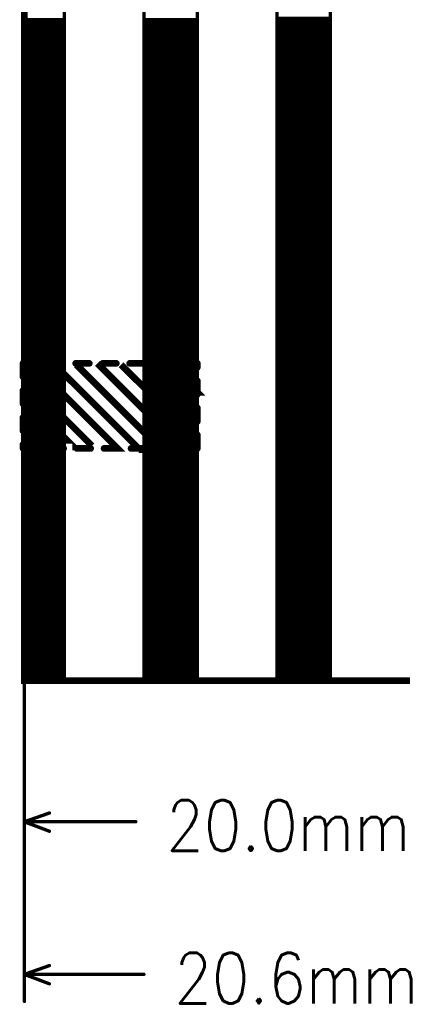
# Model space of a CAD drawing. Extents: x 2.14 to 10.29, y 1.14 to 8.17.
# Tile 4 of 14: x 8.38 to 8.95, y 4.05 to 5.51. Entities that reach past the tile are written whole.
import ezdxf

# ---------------------------------------------------------------- set-up
doc = ezdxf.new("R2010")
doc.units = 0
doc.header["$LTSCALE"] = 25
doc.layers.get('0').update_dxf_attribs({"linetype": 'CONTINUOUS'})
doc.styles.get("Standard").update_dxf_attribs({"font": 'simplex'})

# ---------------------------------------------------------------- blocks, each defined once
blk = doc.blocks.new('DISC')
at = {"color": 0, "const_width": 0.5}
blk.add_lwpolyline([(0, 0.25, 1), (0, -0.25, 1)], format="xyb", close=True, dxfattribs=at)

msp = doc.modelspace()

# ---------------------------------------------------------------- linework, layer by layer
at = {"color": 3}
for points, const_width in [([(8.388, 4.528), (8.388, 7.829), (9.805, 7.829), (9.805, 4.528), (8.388, 4.528)], 0.01), ([(8.388, 7.829), (8.447, 7.829), (8.447, 4.53), (8.388, 4.53), (8.388, 7.829)], 0.005), ([(8.565, 7.829), (8.644, 7.829), (8.644, 4.53), (8.565, 4.53), (8.565, 7.829)], 0.005), ([(8.762, 7.829), (8.841, 7.829), (8.841, 4.531), (8.762, 4.531), (8.762, 7.829)], 0.005), ([(8.388, 6.392), (8.388, 4.053)], 0.005), ([(8.388, 5.687), (8.388, 4.28)], 0.005), ([(8.388, 5.507), (8.447, 5.507)], 0.005), ([(8.388, 5.502), (8.447, 5.502)], 0.005), ([(8.388, 5.497), (8.447, 5.497)], 0.005), ([(8.565, 5.507), (8.644, 5.507)], 0.005), ([(8.565, 5.502), (8.644, 5.502)], 0.005), ([(8.565, 5.497), (8.644, 5.497)], 0.005), ([(8.762, 5.509), (8.841, 5.509)], 0.005), ([(8.762, 5.504), (8.841, 5.504)], 0.005), ([(8.762, 5.499), (8.841, 5.499)], 0.005), ([(8.388, 5.492), (8.447, 5.492)], 0.005), ([(8.388, 5.487), (8.447, 5.487)], 0.005), ([(8.388, 5.482), (8.447, 5.482)], 0.005), ([(8.565, 5.492), (8.644, 5.492)], 0.005), ([(8.565, 5.487), (8.644, 5.487)], 0.005), ([(8.565, 5.482), (8.644, 5.482)], 0.005), ([(8.762, 5.494), (8.841, 5.494)], 0.005), ([(8.762, 5.489), (8.841, 5.489)], 0.005), ([(8.762, 5.484), (8.841, 5.484)], 0.005), ([(8.388, 5.477), (8.447, 5.477)], 0.005), ([(8.388, 5.472), (8.447, 5.472)], 0.005), ([(8.388, 5.467), (8.447, 5.467)], 0.005), ([(8.565, 5.477), (8.644, 5.477)], 0.005), ([(8.565, 5.472), (8.644, 5.472)], 0.005), ([(8.565, 5.467), (8.644, 5.467)], 0.005), ([(8.762, 5.479), (8.841, 5.479)], 0.005), ([(8.762, 5.474), (8.841, 5.474)], 0.005), ([(8.762, 5.469), (8.841, 5.469)], 0.005), ([(8.388, 5.462), (8.447, 5.462)], 0.005), ([(8.388, 5.457), (8.447, 5.457)], 0.005), ([(8.388, 5.452), (8.447, 5.452)], 0.005), ([(8.565, 5.462), (8.644, 5.462)], 0.005), ([(8.565, 5.457), (8.644, 5.457)], 0.005), ([(8.565, 5.452), (8.644, 5.452)], 0.005), ([(8.762, 5.464), (8.841, 5.464)], 0.005), ([(8.762, 5.459), (8.841, 5.459)], 0.005), ([(8.762, 5.454), (8.841, 5.454)], 0.005), ([(8.388, 5.447), (8.447, 5.447)], 0.005), ([(8.388, 5.442), (8.447, 5.442)], 0.005), ([(8.565, 5.447), (8.644, 5.447)], 0.005), ([(8.565, 5.442), (8.644, 5.442)], 0.005), ([(8.762, 5.449), (8.841, 5.449)], 0.005), ([(8.762, 5.444), (8.841, 5.444)], 0.005), ([(8.762, 5.439), (8.841, 5.439)], 0.005), ([(8.388, 5.437), (8.447, 5.437)], 0.005), ([(8.388, 5.432), (8.447, 5.432)], 0.005), ([(8.388, 5.427), (8.447, 5.427)], 0.005), ([(8.565, 5.437), (8.644, 5.437)], 0.005), ([(8.565, 5.432), (8.644, 5.432)], 0.005), ([(8.565, 5.427), (8.644, 5.427)], 0.005), ([(8.762, 5.434), (8.841, 5.434)], 0.005), ([(8.762, 5.429), (8.841, 5.429)], 0.005), ([(8.762, 5.424), (8.841, 5.424)], 0.005), ([(8.388, 5.422), (8.447, 5.422)], 0.005), ([(8.388, 5.417), (8.447, 5.417)], 0.005), ([(8.388, 5.412), (8.447, 5.412)], 0.005), ([(8.565, 5.422), (8.644, 5.422)], 0.005), ([(8.565, 5.417), (8.644, 5.417)], 0.005), ([(8.565, 5.412), (8.644, 5.412)], 0.005), ([(8.762, 5.419), (8.841, 5.419)], 0.005), ([(8.762, 5.414), (8.841, 5.414)], 0.005), ([(8.762, 5.409), (8.841, 5.409)], 0.005), ([(8.388, 5.407), (8.447, 5.407)], 0.005), ([(8.388, 5.402), (8.447, 5.402)], 0.005), ([(8.388, 5.397), (8.447, 5.397)], 0.005), ([(8.565, 5.407), (8.644, 5.407)], 0.005), ([(8.565, 5.402), (8.644, 5.402)], 0.005), ([(8.565, 5.397), (8.644, 5.397)], 0.005), ([(8.762, 5.404), (8.841, 5.404)], 0.005), ([(8.762, 5.399), (8.841, 5.399)], 0.005), ([(8.762, 5.394), (8.841, 5.394)], 0.005), ([(8.388, 5.392), (8.447, 5.392)], 0.005), ([(8.388, 5.387), (8.447, 5.387)], 0.005), ([(8.388, 5.382), (8.447, 5.382)], 0.005), ([(8.565, 5.392), (8.644, 5.392)], 0.005), ([(8.565, 5.387), (8.644, 5.387)], 0.005), ([(8.565, 5.382), (8.644, 5.382)], 0.005), ([(8.762, 5.389), (8.841, 5.389)], 0.005), ([(8.762, 5.384), (8.841, 5.384)], 0.005), ([(8.762, 5.379), (8.841, 5.379)], 0.005), ([(8.388, 5.377), (8.447, 5.377)], 0.005), ([(8.388, 5.372), (8.447, 5.372)], 0.005), ([(8.388, 5.367), (8.447, 5.367)], 0.005), ([(8.565, 5.377), (8.644, 5.377)], 0.005), ([(8.565, 5.372), (8.644, 5.372)], 0.005), ([(8.565, 5.367), (8.644, 5.367)], 0.005), ([(8.762, 5.374), (8.841, 5.374)], 0.005), ([(8.762, 5.369), (8.841, 5.369)], 0.005), ([(8.388, 5.362), (8.447, 5.362)], 0.005), ([(8.388, 5.357), (8.447, 5.357)], 0.005), ([(8.388, 5.352), (8.447, 5.352)], 0.005), ([(8.565, 5.362), (8.644, 5.362)], 0.005), ([(8.565, 5.357), (8.644, 5.357)], 0.005), ([(8.565, 5.352), (8.644, 5.352)], 0.005), ([(8.762, 5.364), (8.841, 5.364)], 0.005), ([(8.762, 5.359), (8.841, 5.359)], 0.005), ([(8.762, 5.354), (8.841, 5.354)], 0.005), ([(8.388, 5.347), (8.447, 5.347)], 0.005), ([(8.388, 5.342), (8.447, 5.342)], 0.005), ([(8.388, 5.337), (8.447, 5.337)], 0.005), ([(8.565, 5.347), (8.644, 5.347)], 0.005), ([(8.565, 5.342), (8.644, 5.342)], 0.005), ([(8.565, 5.337), (8.644, 5.337)], 0.005), ([(8.762, 5.349), (8.841, 5.349)], 0.005), ([(8.762, 5.344), (8.841, 5.344)], 0.005), ([(8.762, 5.339), (8.841, 5.339)], 0.005), ([(8.388, 5.332), (8.447, 5.332)], 0.005), ([(8.388, 5.327), (8.447, 5.327)], 0.005), ([(8.388, 5.322), (8.447, 5.322)], 0.005), ([(8.565, 5.332), (8.644, 5.332)], 0.005), ([(8.565, 5.327), (8.644, 5.327)], 0.005), ([(8.565, 5.322), (8.644, 5.322)], 0.005), ([(8.762, 5.334), (8.841, 5.334)], 0.005), ([(8.762, 5.329), (8.841, 5.329)], 0.005), ([(8.762, 5.324), (8.841, 5.324)], 0.005), ([(8.388, 5.317), (8.447, 5.317)], 0.005), ([(8.388, 5.312), (8.447, 5.312)], 0.005), ([(8.388, 5.307), (8.447, 5.307)], 0.005), ([(8.565, 5.317), (8.644, 5.317)], 0.005), ([(8.565, 5.312), (8.644, 5.312)], 0.005), ([(8.565, 5.307), (8.644, 5.307)], 0.005), ([(8.762, 5.319), (8.841, 5.319)], 0.005), ([(8.762, 5.314), (8.841, 5.314)], 0.005), ([(8.762, 5.309), (8.841, 5.309)], 0.005), ([(8.388, 5.302), (8.447, 5.302)], 0.005), ([(8.388, 5.297), (8.447, 5.297)], 0.005), ([(8.388, 5.292), (8.447, 5.292)], 0.005), ([(8.565, 5.302), (8.644, 5.302)], 0.005), ([(8.565, 5.297), (8.644, 5.297)], 0.005), ([(8.565, 5.292), (8.644, 5.292)], 0.005), ([(8.762, 5.304), (8.841, 5.304)], 0.005), ([(8.762, 5.299), (8.841, 5.299)], 0.005), ([(8.762, 5.294), (8.841, 5.294)], 0.005), ([(8.388, 5.287), (8.447, 5.287)], 0.005), ([(8.388, 5.282), (8.447, 5.282)], 0.005), ([(8.388, 5.277), (8.447, 5.277)], 0.005), ([(8.565, 5.287), (8.644, 5.287)], 0.005), ([(8.565, 5.282), (8.644, 5.282)], 0.005), ([(8.565, 5.277), (8.644, 5.277)], 0.005), ([(8.762, 5.289), (8.841, 5.289)], 0.005), ([(8.762, 5.284), (8.841, 5.284)], 0.005), ([(8.762, 5.279), (8.841, 5.279)], 0.005), ([(8.388, 5.272), (8.447, 5.272)], 0.005), ([(8.388, 5.267), (8.447, 5.267)], 0.005), ([(8.565, 5.272), (8.644, 5.272)], 0.005), ([(8.565, 5.267), (8.644, 5.267)], 0.005), ([(8.762, 5.274), (8.841, 5.274)], 0.005), ([(8.762, 5.269), (8.841, 5.269)], 0.005), ([(8.762, 5.264), (8.841, 5.264)], 0.005), ([(8.388, 5.262), (8.447, 5.262)], 0.005), ([(8.388, 5.257), (8.447, 5.257)], 0.005), ([(8.388, 5.252), (8.447, 5.252)], 0.005), ([(8.565, 5.262), (8.644, 5.262)], 0.005), ([(8.565, 5.257), (8.644, 5.257)], 0.005), ([(8.565, 5.252), (8.644, 5.252)], 0.005), ([(8.762, 5.259), (8.841, 5.259)], 0.005), ([(8.762, 5.254), (8.841, 5.254)], 0.005), ([(8.762, 5.249), (8.841, 5.249)], 0.005), ([(8.388, 5.247), (8.447, 5.247)], 0.005), ([(8.388, 5.242), (8.447, 5.242)], 0.005), ([(8.388, 5.237), (8.447, 5.237)], 0.005), ([(8.565, 5.247), (8.644, 5.247)], 0.005), ([(8.565, 5.242), (8.644, 5.242)], 0.005), ([(8.565, 5.237), (8.644, 5.237)], 0.005), ([(8.762, 5.244), (8.841, 5.244)], 0.005), ([(8.762, 5.239), (8.841, 5.239)], 0.005), ([(8.762, 5.234), (8.841, 5.234)], 0.005), ([(8.388, 5.232), (8.447, 5.232)], 0.005), ([(8.388, 5.227), (8.447, 5.227)], 0.005), ([(8.388, 5.222), (8.447, 5.222)], 0.005), ([(8.565, 5.232), (8.644, 5.232)], 0.005), ([(8.565, 5.227), (8.644, 5.227)], 0.005), ([(8.565, 5.222), (8.644, 5.222)], 0.005), ([(8.762, 5.229), (8.841, 5.229)], 0.005), ([(8.762, 5.224), (8.841, 5.224)], 0.005), ([(8.762, 5.219), (8.841, 5.219)], 0.005), ([(8.388, 5.217), (8.447, 5.217)], 0.005), ([(8.388, 5.212), (8.447, 5.212)], 0.005), ([(8.388, 5.207), (8.447, 5.207)], 0.005), ([(8.565, 5.217), (8.644, 5.217)], 0.005), ([(8.565, 5.212), (8.644, 5.212)], 0.005), ([(8.565, 5.207), (8.644, 5.207)], 0.005), ([(8.762, 5.214), (8.841, 5.214)], 0.005), ([(8.762, 5.209), (8.841, 5.209)], 0.005), ([(8.762, 5.204), (8.841, 5.204)], 0.005), ([(8.388, 5.202), (8.447, 5.202)], 0.005), ([(8.388, 5.197), (8.447, 5.197)], 0.005), ([(8.388, 5.192), (8.447, 5.192)], 0.005), ([(8.565, 5.202), (8.644, 5.202)], 0.005), ([(8.565, 5.197), (8.644, 5.197)], 0.005), ([(8.565, 5.192), (8.644, 5.192)], 0.005), ([(8.762, 5.199), (8.841, 5.199)], 0.005), ([(8.762, 5.194), (8.841, 5.194)], 0.005), ([(8.388, 5.187), (8.447, 5.187)], 0.005), ([(8.388, 5.182), (8.447, 5.182)], 0.005), ([(8.388, 5.177), (8.447, 5.177)], 0.005), ([(8.565, 5.187), (8.644, 5.187)], 0.005), ([(8.565, 5.182), (8.644, 5.182)], 0.005), ([(8.565, 5.177), (8.644, 5.177)], 0.005), ([(8.762, 5.189), (8.841, 5.189)], 0.005), ([(8.762, 5.184), (8.841, 5.184)], 0.005), ([(8.762, 5.179), (8.841, 5.179)], 0.005), ([(8.388, 5.172), (8.447, 5.172)], 0.005), ([(8.388, 5.167), (8.447, 5.167)], 0.005), ([(8.388, 5.162), (8.447, 5.162)], 0.005), ([(8.565, 5.172), (8.644, 5.172)], 0.005), ([(8.565, 5.167), (8.644, 5.167)], 0.005), ([(8.565, 5.162), (8.644, 5.162)], 0.005), ([(8.762, 5.174), (8.841, 5.174)], 0.005), ([(8.762, 5.169), (8.841, 5.169)], 0.005), ([(8.762, 5.164), (8.841, 5.164)], 0.005), ([(8.388, 5.157), (8.447, 5.157)], 0.005), ([(8.388, 5.152), (8.447, 5.152)], 0.005), ([(8.388, 5.147), (8.447, 5.147)], 0.005), ([(8.565, 5.157), (8.644, 5.157)], 0.005), ([(8.565, 5.152), (8.644, 5.152)], 0.005), ([(8.565, 5.147), (8.644, 5.147)], 0.005), ([(8.762, 5.159), (8.841, 5.159)], 0.005), ([(8.762, 5.154), (8.841, 5.154)], 0.005), ([(8.762, 5.149), (8.841, 5.149)], 0.005), ([(8.388, 5.142), (8.447, 5.142)], 0.005), ([(8.388, 5.137), (8.447, 5.137)], 0.005), ([(8.388, 5.132), (8.447, 5.132)], 0.005), ([(8.565, 5.142), (8.644, 5.142)], 0.005), ([(8.565, 5.137), (8.644, 5.137)], 0.005), ([(8.565, 5.132), (8.644, 5.132)], 0.005), ([(8.762, 5.144), (8.841, 5.144)], 0.005), ([(8.762, 5.139), (8.841, 5.139)], 0.005), ([(8.762, 5.134), (8.841, 5.134)], 0.005), ([(8.388, 5.127), (8.447, 5.127)], 0.005), ([(8.388, 5.122), (8.447, 5.122)], 0.005), ([(8.388, 5.117), (8.447, 5.117)], 0.005), ([(8.565, 5.127), (8.644, 5.127)], 0.005), ([(8.565, 5.122), (8.644, 5.122)], 0.005), ([(8.565, 5.117), (8.644, 5.117)], 0.005), ([(8.762, 5.129), (8.841, 5.129)], 0.005), ([(8.762, 5.124), (8.841, 5.124)], 0.005), ([(8.762, 5.119), (8.841, 5.119)], 0.005), ([(8.388, 5.112), (8.447, 5.112)], 0.005), ([(8.388, 5.107), (8.447, 5.107)], 0.005), ([(8.388, 5.102), (8.447, 5.102)], 0.005), ([(8.565, 5.112), (8.644, 5.112)], 0.005), ([(8.565, 5.107), (8.644, 5.107)], 0.005), ([(8.565, 5.102), (8.644, 5.102)], 0.005), ([(8.762, 5.114), (8.841, 5.114)], 0.005), ([(8.762, 5.109), (8.841, 5.109)], 0.005), ([(8.762, 5.104), (8.841, 5.104)], 0.005), ([(8.388, 5.097), (8.447, 5.097)], 0.005), ([(8.388, 5.092), (8.447, 5.092)], 0.005), ([(8.565, 5.097), (8.644, 5.097)], 0.005), ([(8.565, 5.092), (8.644, 5.092)], 0.005), ([(8.762, 5.099), (8.841, 5.099)], 0.005), ([(8.762, 5.094), (8.841, 5.094)], 0.005), ([(8.762, 5.089), (8.841, 5.089)], 0.005), ([(8.388, 5.087), (8.447, 5.087)], 0.005), ([(8.388, 5.082), (8.447, 5.082)], 0.005), ([(8.388, 5.077), (8.447, 5.077)], 0.005), ([(8.565, 5.087), (8.644, 5.087)], 0.005), ([(8.565, 5.082), (8.644, 5.082)], 0.005), ([(8.565, 5.077), (8.644, 5.077)], 0.005), ([(8.762, 5.084), (8.841, 5.084)], 0.005), ([(8.762, 5.079), (8.841, 5.079)], 0.005), ([(8.762, 5.074), (8.841, 5.074)], 0.005), ([(8.388, 5.072), (8.447, 5.072)], 0.005), ([(8.388, 5.067), (8.447, 5.067)], 0.005), ([(8.388, 5.062), (8.447, 5.062)], 0.005), ([(8.565, 5.072), (8.644, 5.072)], 0.005), ([(8.565, 5.067), (8.644, 5.067)], 0.005), ([(8.565, 5.062), (8.644, 5.062)], 0.005), ([(8.762, 5.069), (8.841, 5.069)], 0.005), ([(8.762, 5.064), (8.841, 5.064)], 0.005), ([(8.762, 5.059), (8.841, 5.059)], 0.005), ([(8.388, 5.057), (8.447, 5.057)], 0.005), ([(8.388, 5.052), (8.447, 5.052)], 0.005), ([(8.388, 5.047), (8.447, 5.047)], 0.005), ([(8.565, 5.057), (8.644, 5.057)], 0.005), ([(8.565, 5.052), (8.644, 5.052)], 0.005), ([(8.565, 5.047), (8.644, 5.047)], 0.005), ([(8.762, 5.054), (8.841, 5.054)], 0.005), ([(8.762, 5.049), (8.841, 5.049)], 0.005), ([(8.762, 5.044), (8.841, 5.044)], 0.005), ([(8.388, 5.042), (8.447, 5.042)], 0.005), ([(8.388, 5.037), (8.447, 5.037)], 0.005), ([(8.388, 5.032), (8.447, 5.032)], 0.005), ([(8.565, 5.042), (8.644, 5.042)], 0.005), ([(8.565, 5.037), (8.644, 5.037)], 0.005), ([(8.565, 5.032), (8.644, 5.032)], 0.005), ([(8.762, 5.039), (8.841, 5.039)], 0.005), ([(8.762, 5.034), (8.841, 5.034)], 0.005), ([(8.762, 5.029), (8.841, 5.029)], 0.005), ([(8.388, 5.027), (8.447, 5.027)], 0.005), ([(8.388, 5.022), (8.447, 5.022)], 0.005), ([(8.388, 5.017), (8.447, 5.017)], 0.005), ([(8.565, 5.027), (8.644, 5.027)], 0.005), ([(8.565, 5.022), (8.644, 5.022)], 0.005), ([(8.565, 5.017), (8.644, 5.017)], 0.005), ([(8.762, 5.024), (8.841, 5.024)], 0.005), ([(8.762, 5.019), (8.841, 5.019)], 0.005), ([(8.404, 4.998), (8.386, 4.998)], 0.01), ([(8.386, 4.998), (8.386, 4.978)], 0.01), ([(8.388, 5.012), (8.447, 5.012)], 0.005), ([(8.388, 5.007), (8.447, 5.007)], 0.005), ([(8.388, 5.002), (8.447, 5.002)], 0.005), ([(8.444, 4.998), (8.424, 4.998)], 0.01), ([(8.484, 4.998), (8.464, 4.998)], 0.01), ([(8.496, 4.998), (8.622, 4.872)], 0.01), ([(8.524, 4.998), (8.504, 4.998)], 0.01), ([(8.564, 4.998), (8.544, 4.998)], 0.01), ([(8.565, 5.012), (8.644, 5.012)], 0.005), ([(8.565, 5.007), (8.644, 5.007)], 0.005), ([(8.565, 5.002), (8.644, 5.002)], 0.005), ([(8.569, 4.998), (8.64, 4.927)], 0.01), ([(8.604, 4.998), (8.584, 4.998)], 0.01), ([(8.644, 4.998), (8.624, 4.998)], 0.01), ([(8.644, 4.992), (8.644, 4.998)], 0.01), ([(8.762, 5.014), (8.841, 5.014)], 0.005), ([(8.762, 5.009), (8.841, 5.009)], 0.005), ([(8.762, 5.004), (8.841, 5.004)], 0.005), ([(8.388, 4.997), (8.447, 4.997)], 0.005), ([(8.388, 4.992), (8.447, 4.992)], 0.005), ([(8.388, 4.987), (8.447, 4.987)], 0.005), ([(8.402, 4.996), (8.526, 4.872), (8.524, 4.872)], 0.01), ([(8.435, 4.994), (8.559, 4.87), (8.557, 4.87)], 0.01), ([(8.465, 4.996), (8.589, 4.872)], 0.01), ([(8.531, 4.996), (8.632, 4.896)], 0.01), ([(8.565, 4.997), (8.644, 4.997)], 0.005), ([(8.565, 4.992), (8.644, 4.992)], 0.005), ([(8.565, 4.987), (8.644, 4.987)], 0.005), ([(8.604, 4.994), (8.644, 4.955), (8.642, 4.955)], 0.01), ([(8.762, 4.999), (8.841, 4.999)], 0.005), ([(8.762, 4.994), (8.841, 4.994)], 0.005), ([(8.762, 4.989), (8.841, 4.989)], 0.005), ([(8.388, 4.976), (8.488, 4.876)], 0.01), ([(8.388, 4.982), (8.447, 4.982)], 0.005), ([(8.388, 4.977), (8.447, 4.977)], 0.005), ([(8.388, 4.972), (8.447, 4.972)], 0.005), ([(8.565, 4.982), (8.644, 4.982)], 0.005), ([(8.565, 4.977), (8.644, 4.977)], 0.005), ([(8.565, 4.972), (8.644, 4.972)], 0.005), ([(8.644, 4.952), (8.644, 4.972)], 0.01), ([(8.762, 4.984), (8.841, 4.984)], 0.005), ([(8.762, 4.979), (8.841, 4.979)], 0.005), ([(8.762, 4.974), (8.841, 4.974)], 0.005), ([(8.386, 4.958), (8.386, 4.938)], 0.01), ([(8.388, 4.967), (8.447, 4.967)], 0.005), ([(8.388, 4.962), (8.447, 4.962)], 0.005), ([(8.388, 4.957), (8.447, 4.957)], 0.005), ([(8.565, 4.967), (8.644, 4.967)], 0.005), ([(8.565, 4.962), (8.644, 4.962)], 0.005), ([(8.565, 4.957), (8.644, 4.957)], 0.005), ([(8.762, 4.969), (8.841, 4.969)], 0.005), ([(8.762, 4.964), (8.841, 4.964)], 0.005), ([(8.762, 4.959), (8.841, 4.959)], 0.005), ([(8.388, 4.947), (8.461, 4.874), (8.459, 4.874)], 0.01), ([(8.388, 4.952), (8.447, 4.952)], 0.005), ([(8.388, 4.947), (8.447, 4.947)], 0.005), ([(8.388, 4.942), (8.447, 4.942)], 0.005), ([(8.565, 4.952), (8.644, 4.952)], 0.005), ([(8.565, 4.947), (8.644, 4.947)], 0.005), ([(8.565, 4.942), (8.644, 4.942)], 0.005), ([(8.762, 4.954), (8.841, 4.954)], 0.005), ([(8.762, 4.949), (8.841, 4.949)], 0.005), ([(8.762, 4.944), (8.841, 4.944)], 0.005), ([(8.388, 4.937), (8.447, 4.937)], 0.005), ([(8.388, 4.932), (8.447, 4.932)], 0.005), ([(8.388, 4.927), (8.447, 4.927)], 0.005), ([(8.565, 4.937), (8.644, 4.937)], 0.005), ([(8.565, 4.932), (8.644, 4.932)], 0.005), ([(8.565, 4.927), (8.644, 4.927)], 0.005), ([(8.644, 4.912), (8.644, 4.932)], 0.01), ([(8.762, 4.939), (8.841, 4.939)], 0.005), ([(8.762, 4.934), (8.841, 4.934)], 0.005), ([(8.762, 4.929), (8.841, 4.929)], 0.005), ([(8.386, 4.918), (8.386, 4.898)], 0.01), ([(8.388, 4.919), (8.435, 4.872), (8.433, 4.872)], 0.01), ([(8.388, 4.922), (8.447, 4.922)], 0.005), ([(8.388, 4.917), (8.447, 4.917)], 0.005), ([(8.565, 4.922), (8.644, 4.922)], 0.005), ([(8.565, 4.917), (8.644, 4.917)], 0.005), ([(8.762, 4.924), (8.841, 4.924)], 0.005), ([(8.762, 4.919), (8.841, 4.919)], 0.005), ([(8.762, 4.914), (8.841, 4.914)], 0.005), ([(8.388, 4.912), (8.447, 4.912)], 0.005), ([(8.388, 4.907), (8.447, 4.907)], 0.005), ([(8.388, 4.902), (8.447, 4.902)], 0.005), ([(8.565, 4.912), (8.644, 4.912)], 0.005), ([(8.565, 4.907), (8.644, 4.907)], 0.005), ([(8.565, 4.902), (8.644, 4.902)], 0.005), ([(8.762, 4.909), (8.841, 4.909)], 0.005), ([(8.762, 4.904), (8.841, 4.904)], 0.005), ([(8.762, 4.899), (8.841, 4.899)], 0.005), ([(8.388, 4.897), (8.447, 4.897)], 0.005), ([(8.388, 4.892), (8.447, 4.892)], 0.005), ([(8.388, 4.887), (8.447, 4.887)], 0.005), ([(8.565, 4.897), (8.644, 4.897)], 0.005), ([(8.565, 4.892), (8.644, 4.892)], 0.005), ([(8.565, 4.887), (8.644, 4.887)], 0.005), ([(8.644, 4.872), (8.644, 4.892)], 0.01), ([(8.762, 4.894), (8.841, 4.894)], 0.005), ([(8.762, 4.889), (8.841, 4.889)], 0.005), ([(8.762, 4.884), (8.841, 4.884)], 0.005), ([(8.386, 4.878), (8.386, 4.872)], 0.01), ([(8.386, 4.872), (8.406, 4.872)], 0.01), ([(8.388, 4.882), (8.447, 4.882)], 0.005), ([(8.388, 4.877), (8.447, 4.877)], 0.005), ([(8.388, 4.872), (8.447, 4.872)], 0.005), ([(8.426, 4.872), (8.446, 4.872)], 0.01), ([(8.466, 4.872), (8.486, 4.872)], 0.01), ([(8.506, 4.872), (8.526, 4.872)], 0.01), ([(8.546, 4.872), (8.566, 4.872)], 0.01), ([(8.565, 4.882), (8.644, 4.882)], 0.005), ([(8.565, 4.877), (8.644, 4.877)], 0.005), ([(8.565, 4.872), (8.644, 4.872)], 0.005), ([(8.586, 4.872), (8.606, 4.872)], 0.01), ([(8.626, 4.872), (8.644, 4.872)], 0.01), ([(8.762, 4.879), (8.841, 4.879)], 0.005), ([(8.762, 4.874), (8.841, 4.874)], 0.005), ([(8.762, 4.869), (8.841, 4.869)], 0.005), ([(8.388, 4.867), (8.447, 4.867)], 0.005), ([(8.388, 4.862), (8.447, 4.862)], 0.005), ([(8.388, 4.857), (8.447, 4.857)], 0.005), ([(8.565, 4.867), (8.644, 4.867)], 0.005), ([(8.565, 4.862), (8.644, 4.862)], 0.005), ([(8.565, 4.857), (8.644, 4.857)], 0.005), ([(8.762, 4.864), (8.841, 4.864)], 0.005), ([(8.762, 4.859), (8.841, 4.859)], 0.005), ([(8.762, 4.854), (8.841, 4.854)], 0.005), ([(8.388, 4.852), (8.447, 4.852)], 0.005), ([(8.388, 4.847), (8.447, 4.847)], 0.005), ([(8.388, 4.842), (8.447, 4.842)], 0.005), ([(8.565, 4.852), (8.644, 4.852)], 0.005), ([(8.565, 4.847), (8.644, 4.847)], 0.005), ([(8.565, 4.842), (8.644, 4.842)], 0.005), ([(8.762, 4.849), (8.841, 4.849)], 0.005), ([(8.762, 4.844), (8.841, 4.844)], 0.005), ([(8.388, 4.837), (8.447, 4.837)], 0.005), ([(8.388, 4.832), (8.447, 4.832)], 0.005), ([(8.388, 4.827), (8.447, 4.827)], 0.005), ([(8.565, 4.837), (8.644, 4.837)], 0.005), ([(8.565, 4.832), (8.644, 4.832)], 0.005), ([(8.565, 4.827), (8.644, 4.827)], 0.005), ([(8.762, 4.839), (8.841, 4.839)], 0.005), ([(8.762, 4.834), (8.841, 4.834)], 0.005), ([(8.762, 4.829), (8.841, 4.829)], 0.005), ([(8.388, 4.822), (8.447, 4.822)], 0.005), ([(8.388, 4.817), (8.447, 4.817)], 0.005), ([(8.388, 4.812), (8.447, 4.812)], 0.005), ([(8.565, 4.822), (8.644, 4.822)], 0.005), ([(8.565, 4.817), (8.644, 4.817)], 0.005), ([(8.565, 4.812), (8.644, 4.812)], 0.005), ([(8.762, 4.824), (8.841, 4.824)], 0.005), ([(8.762, 4.819), (8.841, 4.819)], 0.005), ([(8.762, 4.814), (8.841, 4.814)], 0.005), ([(8.388, 4.807), (8.447, 4.807)], 0.005), ([(8.388, 4.802), (8.447, 4.802)], 0.005), ([(8.388, 4.797), (8.447, 4.797)], 0.005), ([(8.565, 4.807), (8.644, 4.807)], 0.005), ([(8.565, 4.802), (8.644, 4.802)], 0.005), ([(8.565, 4.797), (8.644, 4.797)], 0.005), ([(8.762, 4.809), (8.841, 4.809)], 0.005), ([(8.762, 4.804), (8.841, 4.804)], 0.005), ([(8.762, 4.799), (8.841, 4.799)], 0.005), ([(8.388, 4.792), (8.447, 4.792)], 0.005), ([(8.388, 4.787), (8.447, 4.787)], 0.005), ([(8.388, 4.782), (8.447, 4.782)], 0.005), ([(8.565, 4.792), (8.644, 4.792)], 0.005), ([(8.565, 4.787), (8.644, 4.787)], 0.005), ([(8.565, 4.782), (8.644, 4.782)], 0.005), ([(8.762, 4.794), (8.841, 4.794)], 0.005), ([(8.762, 4.789), (8.841, 4.789)], 0.005), ([(8.762, 4.784), (8.841, 4.784)], 0.005), ([(8.388, 4.777), (8.447, 4.777)], 0.005), ([(8.388, 4.772), (8.447, 4.772)], 0.005), ([(8.388, 4.767), (8.447, 4.767)], 0.005), ([(8.565, 4.777), (8.644, 4.777)], 0.005), ([(8.565, 4.772), (8.644, 4.772)], 0.005), ([(8.565, 4.767), (8.644, 4.767)], 0.005), ([(8.762, 4.779), (8.841, 4.779)], 0.005), ([(8.762, 4.774), (8.841, 4.774)], 0.005), ([(8.762, 4.769), (8.841, 4.769)], 0.005), ([(8.388, 4.762), (8.447, 4.762)], 0.005), ([(8.388, 4.757), (8.447, 4.757)], 0.005), ([(8.388, 4.752), (8.447, 4.752)], 0.005), ([(8.565, 4.762), (8.644, 4.762)], 0.005), ([(8.565, 4.757), (8.644, 4.757)], 0.005), ([(8.565, 4.752), (8.644, 4.752)], 0.005), ([(8.762, 4.764), (8.841, 4.764)], 0.005), ([(8.762, 4.759), (8.841, 4.759)], 0.005), ([(8.762, 4.754), (8.841, 4.754)], 0.005), ([(8.388, 4.747), (8.447, 4.747)], 0.005), ([(8.388, 4.742), (8.447, 4.742)], 0.005), ([(8.565, 4.747), (8.644, 4.747)], 0.005), ([(8.565, 4.742), (8.644, 4.742)], 0.005), ([(8.762, 4.749), (8.841, 4.749)], 0.005), ([(8.762, 4.744), (8.841, 4.744)], 0.005), ([(8.762, 4.739), (8.841, 4.739)], 0.005), ([(8.388, 4.737), (8.447, 4.737)], 0.005), ([(8.388, 4.732), (8.447, 4.732)], 0.005), ([(8.388, 4.727), (8.447, 4.727)], 0.005), ([(8.565, 4.737), (8.644, 4.737)], 0.005), ([(8.565, 4.732), (8.644, 4.732)], 0.005), ([(8.565, 4.727), (8.644, 4.727)], 0.005), ([(8.762, 4.734), (8.841, 4.734)], 0.005), ([(8.762, 4.729), (8.841, 4.729)], 0.005), ([(8.762, 4.724), (8.841, 4.724)], 0.005), ([(8.388, 4.722), (8.447, 4.722)], 0.005), ([(8.388, 4.717), (8.447, 4.717)], 0.005), ([(8.388, 4.712), (8.447, 4.712)], 0.005), ([(8.565, 4.722), (8.644, 4.722)], 0.005), ([(8.565, 4.717), (8.644, 4.717)], 0.005), ([(8.565, 4.712), (8.644, 4.712)], 0.005), ([(8.762, 4.719), (8.841, 4.719)], 0.005), ([(8.762, 4.714), (8.841, 4.714)], 0.005), ([(8.762, 4.709), (8.841, 4.709)], 0.005), ([(8.388, 4.707), (8.447, 4.707)], 0.005), ([(8.388, 4.702), (8.447, 4.702)], 0.005), ([(8.388, 4.697), (8.447, 4.697)], 0.005), ([(8.565, 4.707), (8.644, 4.707)], 0.005), ([(8.565, 4.702), (8.644, 4.702)], 0.005), ([(8.565, 4.697), (8.644, 4.697)], 0.005), ([(8.762, 4.704), (8.841, 4.704)], 0.005), ([(8.762, 4.699), (8.841, 4.699)], 0.005), ([(8.762, 4.694), (8.841, 4.694)], 0.005), ([(8.388, 4.692), (8.447, 4.692)], 0.005), ([(8.388, 4.687), (8.447, 4.687)], 0.005), ([(8.388, 4.682), (8.447, 4.682)], 0.005), ([(8.565, 4.692), (8.644, 4.692)], 0.005), ([(8.565, 4.687), (8.644, 4.687)], 0.005), ([(8.565, 4.682), (8.644, 4.682)], 0.005), ([(8.762, 4.689), (8.841, 4.689)], 0.005), ([(8.762, 4.684), (8.841, 4.684)], 0.005), ([(8.762, 4.679), (8.841, 4.679)], 0.005), ([(8.388, 4.677), (8.447, 4.677)], 0.005), ([(8.388, 4.672), (8.447, 4.672)], 0.005), ([(8.388, 4.667), (8.447, 4.667)], 0.005), ([(8.565, 4.677), (8.644, 4.677)], 0.005), ([(8.565, 4.672), (8.644, 4.672)], 0.005), ([(8.565, 4.667), (8.644, 4.667)], 0.005), ([(8.762, 4.674), (8.841, 4.674)], 0.005), ([(8.762, 4.669), (8.841, 4.669)], 0.005), ([(8.388, 4.662), (8.447, 4.662)], 0.005), ([(8.388, 4.657), (8.447, 4.657)], 0.005), ([(8.388, 4.652), (8.447, 4.652)], 0.005), ([(8.565, 4.662), (8.644, 4.662)], 0.005), ([(8.565, 4.657), (8.644, 4.657)], 0.005), ([(8.565, 4.652), (8.644, 4.652)], 0.005), ([(8.762, 4.664), (8.841, 4.664)], 0.005), ([(8.762, 4.659), (8.841, 4.659)], 0.005), ([(8.762, 4.654), (8.841, 4.654)], 0.005), ([(8.388, 4.647), (8.447, 4.647)], 0.005), ([(8.388, 4.642), (8.447, 4.642)], 0.005), ([(8.388, 4.637), (8.447, 4.637)], 0.005), ([(8.565, 4.647), (8.644, 4.647)], 0.005), ([(8.565, 4.642), (8.644, 4.642)], 0.005), ([(8.565, 4.637), (8.644, 4.637)], 0.005), ([(8.762, 4.649), (8.841, 4.649)], 0.005), ([(8.762, 4.644), (8.841, 4.644)], 0.005), ([(8.762, 4.639), (8.841, 4.639)], 0.005), ([(8.388, 4.632), (8.447, 4.632)], 0.005), ([(8.388, 4.627), (8.447, 4.627)], 0.005), ([(8.388, 4.622), (8.447, 4.622)], 0.005), ([(8.565, 4.632), (8.644, 4.632)], 0.005), ([(8.565, 4.627), (8.644, 4.627)], 0.005), ([(8.565, 4.622), (8.644, 4.622)], 0.005), ([(8.762, 4.634), (8.841, 4.634)], 0.005), ([(8.762, 4.629), (8.841, 4.629)], 0.005), ([(8.762, 4.624), (8.841, 4.624)], 0.005), ([(8.388, 4.617), (8.447, 4.617)], 0.005), ([(8.388, 4.612), (8.447, 4.612)], 0.005), ([(8.388, 4.607), (8.447, 4.607)], 0.005), ([(8.565, 4.617), (8.644, 4.617)], 0.005), ([(8.565, 4.612), (8.644, 4.612)], 0.005), ([(8.565, 4.607), (8.644, 4.607)], 0.005), ([(8.762, 4.619), (8.841, 4.619)], 0.005), ([(8.762, 4.614), (8.841, 4.614)], 0.005), ([(8.762, 4.609), (8.841, 4.609)], 0.005), ([(8.388, 4.602), (8.447, 4.602)], 0.005), ([(8.388, 4.597), (8.447, 4.597)], 0.005), ([(8.388, 4.592), (8.447, 4.592)], 0.005), ([(8.565, 4.602), (8.644, 4.602)], 0.005), ([(8.565, 4.597), (8.644, 4.597)], 0.005), ([(8.565, 4.592), (8.644, 4.592)], 0.005), ([(8.762, 4.604), (8.841, 4.604)], 0.005), ([(8.762, 4.599), (8.841, 4.599)], 0.005), ([(8.762, 4.594), (8.841, 4.594)], 0.005), ([(8.388, 4.587), (8.447, 4.587)], 0.005), ([(8.388, 4.582), (8.447, 4.582)], 0.005), ([(8.388, 4.577), (8.447, 4.577)], 0.005), ([(8.565, 4.587), (8.644, 4.587)], 0.005), ([(8.565, 4.582), (8.644, 4.582)], 0.005), ([(8.565, 4.577), (8.644, 4.577)], 0.005), ([(8.762, 4.589), (8.841, 4.589)], 0.005), ([(8.762, 4.584), (8.841, 4.584)], 0.005), ([(8.762, 4.579), (8.841, 4.579)], 0.005), ([(8.388, 4.572), (8.447, 4.572)], 0.005), ([(8.388, 4.567), (8.447, 4.567)], 0.005), ([(8.565, 4.572), (8.644, 4.572)], 0.005), ([(8.565, 4.567), (8.644, 4.567)], 0.005), ([(8.762, 4.574), (8.841, 4.574)], 0.005), ([(8.762, 4.569), (8.841, 4.569)], 0.005), ([(8.762, 4.564), (8.841, 4.564)], 0.005), ([(8.388, 4.562), (8.447, 4.562)], 0.005), ([(8.388, 4.557), (8.447, 4.557)], 0.005), ([(8.388, 4.552), (8.447, 4.552)], 0.005), ([(8.565, 4.562), (8.644, 4.562)], 0.005), ([(8.565, 4.557), (8.644, 4.557)], 0.005), ([(8.565, 4.552), (8.644, 4.552)], 0.005), ([(8.762, 4.559), (8.841, 4.559)], 0.005), ([(8.762, 4.554), (8.841, 4.554)], 0.005), ([(8.762, 4.549), (8.841, 4.549)], 0.005), ([(8.388, 4.547), (8.447, 4.547)], 0.005), ([(8.388, 4.542), (8.447, 4.542)], 0.005), ([(8.388, 4.537), (8.447, 4.537)], 0.005), ([(8.565, 4.547), (8.644, 4.547)], 0.005), ([(8.565, 4.542), (8.644, 4.542)], 0.005), ([(8.565, 4.537), (8.644, 4.537)], 0.005), ([(8.762, 4.544), (8.841, 4.544)], 0.005), ([(8.762, 4.539), (8.841, 4.539)], 0.005), ([(8.762, 4.534), (8.841, 4.534)], 0.005), ([(8.388, 4.532), (8.447, 4.532)], 0.005), ([(8.565, 4.532), (8.644, 4.532)], 0.005), ([(8.388, 4.319), (8.425, 4.332)], 0.005), ([(8.388, 4.319), (8.553, 4.319)], 0.005), ([(8.388, 4.319), (8.425, 4.305)], 0.005), ([(8.388, 4.093), (8.425, 4.106)], 0.005), ([(8.388, 4.093), (8.565, 4.093)], 0.005), ([(8.388, 4.093), (8.425, 4.079)], 0.005)]:
    msp.add_lwpolyline(points, dxfattribs=dict(at, const_width=const_width))

# ---------------------------------------------------------------- block references
for p, xscale, yscale in [((8.386, 4.998), 0.01, 0.01), ((8.386, 4.998), 0.01, 0.01), ((8.404, 4.998), 0.01, 0.01), ((8.424, 4.998), 0.01, 0.01), ((8.444, 4.998), 0.01, 0.01), ((8.464, 4.998), 0.01, 0.01), ((8.484, 4.998), 0.01, 0.01), ((8.504, 4.998), 0.01, 0.01), ((8.524, 4.998), 0.01, 0.01), ((8.544, 4.998), 0.01, 0.01), ((8.564, 4.998), 0.01, 0.01), ((8.584, 4.998), 0.01, 0.01), ((8.604, 4.998), 0.01, 0.01), ((8.624, 4.998), 0.01, 0.01), ((8.644, 4.998), 0.01, 0.01), ((8.644, 4.998), 0.01, 0.01), ((8.644, 4.992), 0.01, 0.01), ((8.386, 4.978), 0.01, 0.01), ((8.644, 4.972), 0.01, 0.01), ((8.386, 4.958), 0.01, 0.01), ((8.644, 4.952), 0.01, 0.01), ((8.386, 4.938), 0.01, 0.01), ((8.644, 4.932), 0.01, 0.01), ((8.386, 4.918), 0.01, 0.01), ((8.644, 4.912), 0.01, 0.01), ((8.386, 4.898), 0.01, 0.01), ((8.644, 4.892), 0.01, 0.01), ((8.386, 4.878), 0.01, 0.01), ((8.386, 4.872), 0.01, 0.01), ((8.386, 4.872), 0.01, 0.01), ((8.406, 4.872), 0.01, 0.01), ((8.426, 4.872), 0.01, 0.01), ((8.446, 4.872), 0.01, 0.01), ((8.466, 4.872), 0.01, 0.01), ((8.486, 4.872), 0.01, 0.01), ((8.506, 4.872), 0.01, 0.01), ((8.526, 4.872), 0.01, 0.01), ((8.546, 4.872), 0.01, 0.01), ((8.566, 4.872), 0.01, 0.01), ((8.586, 4.872), 0.01, 0.01), ((8.606, 4.872), 0.01, 0.01), ((8.626, 4.872), 0.01, 0.01), ((8.644, 4.872), 0.01, 0.01), ((8.644, 4.872), 0.01, 0.01), ((8.425, 4.332), 0.005, 0.005), ((8.388, 4.319), 0.005, 0.005), ((8.388, 4.319), 0.005, 0.005), ((8.388, 4.319), 0.005, 0.005), ((8.553, 4.319), 0.005, 0.005), ((8.425, 4.305), 0.005, 0.005), ((8.388, 4.28), 0.005, 0.005), ((8.425, 4.106), 0.005, 0.005), ((8.388, 4.093), 0.005, 0.005), ((8.388, 4.093), 0.005, 0.005), ((8.388, 4.093), 0.005, 0.005), ((8.565, 4.093), 0.005, 0.005), ((8.425, 4.079), 0.005, 0.005), ((8.388, 4.053), 0.005, 0.005)]:
    msp.add_blockref('DISC', p, dxfattribs=dict(at, xscale=xscale, yscale=yscale))

# ---------------------------------------------------------------- texts
at = {"color": 3, "width": 0.866}
for s, p in [('20.0mm', (8.598, 4.276)), ('20.6mm', (8.61, 4.05))]:
    msp.add_text(s, height=0.075, dxfattribs=at).set_placement(p)

doc.saveas('drawing.dxf')
